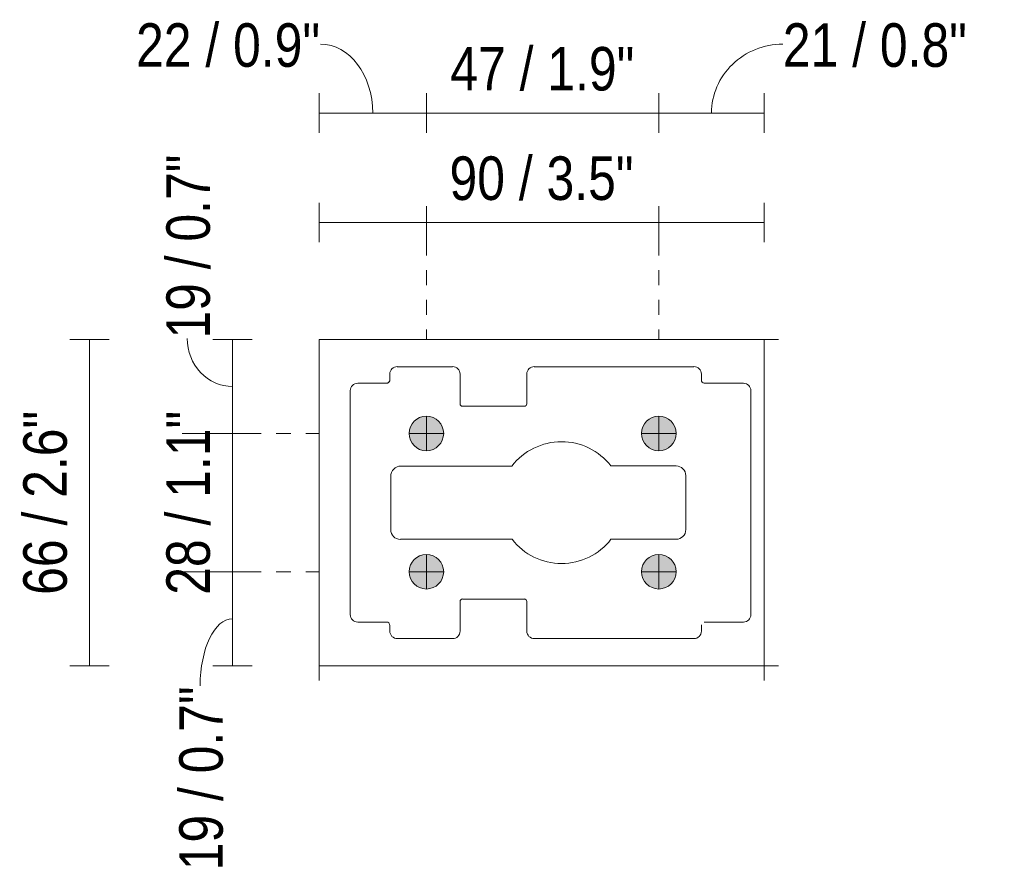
# Model space of a CAD drawing. Header units: millimetres. Extents: x 6604 to 7374, y -922 to 6735.
# Tile 3 of 3: x 7175 to 7374, y 6563 to 6735. Entities that reach past the tile are written whole.
import ezdxf

# ---------------------------------------------------------------- set-up
doc = ezdxf.new("R2010")
doc.units = ezdxf.units.MM
doc.linetypes.add('Dash', pattern=[6, 3, -3])
for name, color, linetype, lineweight in [('Cotas', 7, 'Continuous', 9), ('Cotas-4', 7, 'Continuous', 9), ('Elementos de detalle', 7, 'Continuous', 9), ('Lighthing Fixture Detail Wide Black', 7, 'Continuous', 20), ('Lighthing Fixture Dim Black SOL', 7, 'Continuous', 9)]:
    doc.layers.add(name, color=color, linetype=linetype, lineweight=lineweight)
doc.layers.add('Lighthing Fixture Dim Grey Dash', color=7, linetype='Dash', lineweight=9, true_color=0xd2d2d2)
doc.styles.add('Arial Narrow', font='ARIALN.TTF', dxfattribs={"height": 8.8})
doc.dimstyles.new('FARO_-_2_2mm_Arial_Narrow_mm_Inch_Left', dxfattribs={"dimscale": 304.8, "dimtxt": 9.006193, "dimasz": 0, "dimexe": 0.013123, "dimexo": 0.0625, "dimgap": 0.006562, "dimtad": 1, "dimdec": 0, "dimzin": 0, "dimdsep": 46, "dimtxsty": 'Arial Narrow', "dimblk1": 'NONE', "dimblk2": 'NONE', "dimsah": 1, "dimcen": 0.09, "dimadec": 0, "dimazin": 0, "dimtfac": 1, "dimtdec": 4, "dimtix": 1, "dimtmove": 0, "dimatfit": 3, "dimfxl": 0.013123, "dimfxlon": 1, "dimtvp": 1, "dimtolj": 1, "dimtzin": 0, "dimarcsym": 2})
doc.dimstyles.new('FARO_-_2_2mm_Arial_Narrow_mm_Inch_Left_1', dxfattribs={"dimscale": 304.8, "dimtxt": 9.006193, "dimasz": 0, "dimexe": 0.013123, "dimexo": 0.0625, "dimgap": 0.006562, "dimtad": 1, "dimdec": 0, "dimzin": 0, "dimdsep": 46, "dimtxsty": 'Arial Narrow', "dimblk1": 'NONE', "dimblk2": 'NONE', "dimsah": 1, "dimcen": 0.09, "dimadec": 0, "dimazin": 0, "dimtfac": 1, "dimtdec": 4, "dimtix": 1, "dimtmove": 1, "dimatfit": 3, "dimfxl": 0.013123, "dimfxlon": 1, "dimtvp": 1, "dimtolj": 1, "dimtzin": 0, "dimarcsym": 2})
doc.dimstyles.new('FARO_-_2_2mm_Arial_Narrow_mm_Inch_Right', dxfattribs={"dimscale": 304.8, "dimtxt": 9.006193, "dimasz": 0, "dimexe": 0.013123, "dimexo": 0.0625, "dimgap": 0.006562, "dimtad": 1, "dimdec": 0, "dimzin": 0, "dimdsep": 46, "dimtxsty": 'Arial Narrow', "dimblk1": 'NONE', "dimblk2": 'NONE', "dimsah": 1, "dimcen": 0.09, "dimadec": 0, "dimazin": 0, "dimtfac": 1, "dimtdec": 4, "dimtix": 1, "dimtmove": 0, "dimatfit": 3, "dimfxl": 0.013123, "dimfxlon": 1, "dimtvp": 1, "dimtolj": 1, "dimtzin": 0, "dimarcsym": 2})
doc.dimstyles.new('FARO_-_2_2mm_Arial_Narrow_mm_Inch_Right_1', dxfattribs={"dimscale": 304.8, "dimtxt": 9.006193, "dimasz": 0, "dimexe": 0.013123, "dimexo": 0.0625, "dimgap": 0.006562, "dimtad": 1, "dimdec": 0, "dimzin": 0, "dimdsep": 46, "dimtxsty": 'Arial Narrow', "dimblk1": 'NONE', "dimblk2": 'NONE', "dimsah": 1, "dimcen": 0.09, "dimadec": 0, "dimazin": 0, "dimtfac": 1, "dimtdec": 4, "dimtix": 1, "dimtmove": 1, "dimatfit": 3, "dimfxl": 0.013123, "dimfxlon": 1, "dimtvp": 1, "dimtolj": 1, "dimtzin": 0, "dimarcsym": 2})

# ---------------------------------------------------------------- blocks, each defined once
blk = doc.blocks.new('DIMBLOCK6-Planta_Trabajo')
at = {"layer": 'Cotas-4', "color": 251, "true_color": 0x5b5b5b}
for p, q in [((7189.13, 6670.39), (7185.13, 6670.39)), ((7189.13, 6670.39), (7189.13, 6604.39)), ((7189.13, 6670.39), (7193.13, 6670.39)), ((7189.13, 6604.39), (7185.13, 6604.39)), ((7189.13, 6604.39), (7193.13, 6604.39))]:
    blk.add_line(p, q, dxfattribs=at)
at = {"layer": 'Cotas-4', "color": 0, "insert": (7175.75, 6618.74), "char_height": 8.8, "width": 44.7736, "attachment_point": 1, "rotation": 90, "line_spacing_factor": 0.974696, "style": 'Arial Narrow'}
blk.add_mtext('66 / 2.6"', dxfattribs=at)
blk = doc.blocks.new('_None')
blk = doc.blocks.new('DIMBLOCK7-Planta_Trabajo')
at = {"layer": 'Cotas-4', "color": 251, "true_color": 0x5b5b5b}
for p, q in [((7218.05, 6670.39), (7214.05, 6670.39)), ((7218.05, 6670.39), (7218.05, 6651.39)), ((7218.05, 6670.39), (7222.05, 6670.39)), ((7218.05, 6651.39), (7214.05, 6651.39)), ((7218.05, 6651.39), (7222.05, 6651.39))]:
    blk.add_line(p, q, dxfattribs=at)
blk.add_ellipse((7218.05, 6670.58), major_axis=(0, 9.69), ratio=0.944214, start_param=1.570796, end_param=3.141593, dxfattribs=at)
at = {"layer": 'Cotas-4', "color": 0, "insert": (7204.68, 6670.58), "char_height": 8.8, "width": 44.7736, "attachment_point": 1, "rotation": 90, "line_spacing_factor": 0.974696, "style": 'Arial Narrow'}
blk.add_mtext('19 / 0.7"', dxfattribs=at)
blk = doc.blocks.new('DIMBLOCK8-Planta_Trabajo')
at = {"layer": 'Cotas-4', "color": 251, "true_color": 0x5b5b5b}
for p, q in [((7218.05, 6651.39), (7214.05, 6651.39)), ((7218.05, 6651.39), (7218.05, 6623.42)), ((7218.05, 6651.39), (7222.05, 6651.39)), ((7218.05, 6623.42), (7214.05, 6623.42)), ((7218.05, 6623.42), (7222.05, 6623.42))]:
    blk.add_line(p, q, dxfattribs=at)
at = {"layer": 'Cotas-4', "color": 0, "insert": (7204.68, 6618.75), "char_height": 8.8, "width": 44.7736, "attachment_point": 1, "rotation": 90, "line_spacing_factor": 0.974696, "style": 'Arial Narrow'}
blk.add_mtext('28 / 1.1"', dxfattribs=at)
blk = doc.blocks.new('DIMBLOCK9-Planta_Trabajo')
at = {"layer": 'Cotas-4', "color": 251, "true_color": 0x5b5b5b}
for p, q in [((7218.05, 6623.42), (7214.05, 6623.42)), ((7218.05, 6623.42), (7218.05, 6604.39)), ((7218.05, 6623.42), (7222.05, 6623.42)), ((7218.05, 6604.39), (7214.05, 6604.39)), ((7218.05, 6604.39), (7222.05, 6604.39))]:
    blk.add_line(p, q, dxfattribs=at)
blk.add_ellipse((7218.05, 6600.33), major_axis=(0, 13.58), ratio=0.481778, start_param=0, end_param=1.570796, dxfattribs=at)
at = {"layer": 'Cotas-4', "color": 0, "insert": (7207.28, 6563.02), "char_height": 8.8, "width": 44.7736, "attachment_point": 1, "rotation": 90, "line_spacing_factor": 0.974696, "style": 'Arial Narrow'}
blk.add_mtext('19 / 0.7"', dxfattribs=at)
blk = doc.blocks.new('DIMBLOCK10-Planta_Trabajo')
at = {"layer": 'Cotas-4', "color": 251, "true_color": 0x5b5b5b}
for p, q in [((7235.58, 6694.05), (7235.58, 6698.05)), ((7325.58, 6694.05), (7325.58, 6698.05)), ((7235.58, 6694.05), (7325.58, 6694.05)), ((7235.58, 6694.05), (7235.58, 6690.05)), ((7325.58, 6694.05), (7325.58, 6690.05))]:
    blk.add_line(p, q, dxfattribs=at)
at = {"layer": 'Cotas-4', "color": 0, "insert": (7261.93, 6707.42), "char_height": 8.8, "width": 44.7736, "attachment_point": 1, "line_spacing_factor": 0.974696, "style": 'Arial Narrow'}
blk.add_mtext('90 / 3.5"', dxfattribs=at)
blk = doc.blocks.new('DIMBLOCK11-Planta_Trabajo')
at = {"layer": 'Cotas-4', "color": 251, "true_color": 0x5b5b5b}
for p, q in [((7235.58, 6716.19), (7235.58, 6720.19)), ((7257.25, 6716.19), (7257.25, 6720.19)), ((7235.58, 6716.19), (7257.25, 6716.19)), ((7235.58, 6716.19), (7235.58, 6712.19)), ((7257.25, 6716.19), (7257.25, 6712.19))]:
    blk.add_line(p, q, dxfattribs=at)
blk.add_ellipse((7235.86, 6716.19), major_axis=(0, 13.93), ratio=0.757475, start_param=4.712389, end_param=6.283185, dxfattribs=at)
at = {"layer": 'Cotas-4', "color": 0, "insert": (7198.55, 6734.35), "char_height": 8.8, "width": 44.7736, "attachment_point": 1, "line_spacing_factor": 0.974696, "style": 'Arial Narrow'}
blk.add_mtext('22 / 0.9"', dxfattribs=at)
blk = doc.blocks.new('DIMBLOCK12-Planta_Trabajo')
at = {"layer": 'Cotas-4', "color": 251, "true_color": 0x5b5b5b}
for p, q in [((7257.25, 6716.19), (7257.25, 6720.19)), ((7304.24, 6716.19), (7304.24, 6720.19)), ((7257.25, 6716.19), (7304.24, 6716.19)), ((7257.25, 6716.19), (7257.25, 6712.19)), ((7304.24, 6716.19), (7304.24, 6712.19))]:
    blk.add_line(p, q, dxfattribs=at)
at = {"layer": 'Cotas-4', "color": 0, "insert": (7262.09, 6729.56), "char_height": 8.8, "width": 44.7736, "attachment_point": 1, "line_spacing_factor": 0.974696, "style": 'Arial Narrow'}
blk.add_mtext('47 / 1.9"', dxfattribs=at)
blk = doc.blocks.new('DIMBLOCK13-Planta_Trabajo')
at = {"layer": 'Cotas-4', "color": 251, "true_color": 0x5b5b5b}
for p, q in [((7304.24, 6716.19), (7304.24, 6720.19)), ((7325.58, 6716.19), (7325.58, 6720.19)), ((7304.24, 6716.19), (7325.58, 6716.19)), ((7304.24, 6716.19), (7304.24, 6712.19)), ((7325.58, 6716.19), (7325.58, 6712.19))]:
    blk.add_line(p, q, dxfattribs=at)
blk.add_ellipse((7329.33, 6716.19), major_axis=(14.42, 0), ratio=0.966167, start_param=1.570796, end_param=3.141593, dxfattribs=at)
at = {"layer": 'Cotas-4', "color": 0, "insert": (7329.33, 6734.35), "char_height": 8.8, "width": 44.7736, "attachment_point": 1, "line_spacing_factor": 0.974696, "style": 'Arial Narrow'}
blk.add_mtext('21 / 0.8"', dxfattribs=at)

msp = doc.modelspace()

# ---------------------------------------------------------------- hatches: boundary and pattern name
at = {"layer": 'Elementos de detalle', "true_color": 0xc0c0c0}
h = msp.add_hatch(color=9, dxfattribs=at)
h.paths.add_polyline_path([(7257.25, 6619.92), (7258.26, 6620.08), (7259, 6620.39), (7259.72, 6620.94), (7260.28, 6621.67), (7260.63, 6622.51), (7260.75, 6623.42), (7260.63, 6624.32), (7260.28, 6625.17), (7259.72, 6625.89), (7258.94, 6626.47), (7258.16, 6626.8), (7257.25, 6626.92), (7256.34, 6626.8), (7255.36, 6626.34), (7254.77, 6625.89), (7254.22, 6625.17), (7253.87, 6624.32), (7253.75, 6623.42), (7253.87, 6622.51), (7254.22, 6621.67), (7254.77, 6620.94), (7255.5, 6620.39), (7256.34, 6620.04), (7257.15, 6619.93)])
h.paths.add_polyline_path([(7304.24, 6619.92), (7305.25, 6620.08), (7305.99, 6620.39), (7306.72, 6620.94), (7307.28, 6621.67), (7307.62, 6622.51), (7307.74, 6623.42), (7307.62, 6624.32), (7307.28, 6625.17), (7306.72, 6625.89), (7305.99, 6626.45), (7305.15, 6626.8), (7304.24, 6626.92), (7303.34, 6626.8), (7302.49, 6626.45), (7301.77, 6625.89), (7301.21, 6625.17), (7300.86, 6624.32), (7300.74, 6623.42), (7300.86, 6622.51), (7301.21, 6621.67), (7301.77, 6620.94), (7302.49, 6620.39), (7303.34, 6620.04), (7303.71, 6619.99)])
h.paths.add_polyline_path([(7257.25, 6647.89), (7258.16, 6648.01), (7259, 6648.36), (7259.72, 6648.92), (7260.28, 6649.64), (7260.63, 6650.49), (7260.75, 6651.39), (7260.63, 6652.3), (7260.28, 6653.14), (7259.72, 6653.87), (7258.94, 6654.45), (7258.16, 6654.78), (7257.15, 6654.88), (7256.34, 6654.78), (7255.36, 6654.32), (7254.77, 6653.87), (7254.22, 6653.14), (7253.87, 6652.3), (7253.75, 6651.39), (7253.87, 6650.49), (7254.22, 6649.64), (7254.77, 6648.92), (7255.5, 6648.36), (7256.34, 6648.01)])
h.paths.add_polyline_path([(7304.24, 6647.89), (7305.15, 6648.01), (7305.99, 6648.36), (7306.72, 6648.92), (7307.28, 6649.64), (7307.62, 6650.49), (7307.74, 6651.39), (7307.62, 6652.3), (7307.28, 6653.14), (7306.72, 6653.87), (7305.99, 6654.43), (7305.15, 6654.78), (7304.24, 6654.89), (7303.34, 6654.78), (7302.49, 6654.42), (7301.77, 6653.87), (7301.21, 6653.14), (7300.86, 6652.3), (7300.74, 6651.39), (7300.86, 6650.49), (7301.21, 6649.64), (7301.77, 6648.92), (7302.49, 6648.36), (7303.34, 6648.01)])

# ---------------------------------------------------------------- linework, layer by layer
at = {"layer": 'Lighthing Fixture Detail Wide Black'}
for p, q in [((7235.58, 6604.39), (7235.58, 6670.39)), ((7235.58, 6670.39), (7325.58, 6670.39)), ((7325.58, 6670.39), (7325.58, 6604.39)), ((7325.58, 6604.39), (7235.58, 6604.39))]:
    msp.add_line(p, q, dxfattribs=at)
for centre, start, end in [((7257.25, 6651.39), 90, 270), ((7257.25, 6651.39), 270, 90), ((7304.24, 6651.39), 90, 270), ((7304.24, 6651.39), 270, 90), ((7257.25, 6623.42), 90, 270), ((7257.25, 6623.42), 270, 90), ((7304.24, 6623.42), 90, 270), ((7304.24, 6623.42), 270, 90)]:
    msp.add_arc(centre, 3.5, start, end, dxfattribs=at)
at = {"layer": 'Lighthing Fixture Dim Black SOL'}
for p, q in [((7257.25, 6697.39), (7257.25, 6690.39)), ((7304.24, 6697.39), (7304.24, 6690.39)), ((7262.56, 6664.89), (7251.36, 6664.89)), ((7262.56, 6664.89), (7251.36, 6664.89)), ((7311.36, 6664.89), (7279.06, 6664.89)), ((7249.19, 6661.54), (7243.37, 6661.54)), ((7249.86, 6663.39), (7249.86, 6662.22)), ((7264.06, 6657.39), (7264.06, 6663.39)), ((7277.56, 6663.4), (7277.56, 6657.39)), ((7312.86, 6662.2), (7312.86, 6663.4)), ((7321.37, 6661.54), (7313.43, 6661.54)), ((7241.87, 6660.05), (7241.87, 6614.74)), ((7322.87, 6614.74), (7322.87, 6660.05)), ((7274.58, 6656.89), (7264.56, 6656.89)), ((7277.06, 6656.89), (7274.58, 6656.89)), ((7257.25, 6654.89), (7257.25, 6647.89)), ((7304.24, 6654.89), (7304.24, 6647.89)), ((7214.86, 6651.39), (7207.86, 6651.39)), ((7260.75, 6651.39), (7253.75, 6651.39)), ((7300.74, 6651.39), (7307.74, 6651.39)), ((7252.13, 6644.78), (7274.55, 6644.78)), ((7294.58, 6644.82), (7307.74, 6644.82)), ((7250.05, 6631.92), (7250.05, 6642.69)), ((7309.71, 6631.94), (7309.71, 6642.85)), ((7274.58, 6629.97), (7252, 6629.97)), ((7294.58, 6629.97), (7307.74, 6629.97)), ((7257.25, 6626.92), (7257.25, 6619.92)), ((7304.24, 6626.92), (7304.24, 6619.92)), ((7214.86, 6623.42), (7207.86, 6623.42)), ((7253.75, 6623.42), (7260.75, 6623.42)), ((7300.74, 6623.42), (7307.74, 6623.42)), ((7264.56, 6617.89), (7274.58, 6617.89)), ((7274.58, 6617.89), (7264.56, 6617.89)), ((7274.58, 6617.89), (7277.06, 6617.89)), ((7264.06, 6611.39), (7264.06, 6617.4)), ((7277.56, 6617.4), (7277.56, 6611.39)), ((7243.37, 6613.24), (7249.19, 6613.24)), ((7249.86, 6612.57), (7249.86, 6611.4)), ((7312.86, 6611.39), (7312.86, 6612.65)), ((7313.43, 6613.24), (7321.37, 6613.24)), ((7251.36, 6609.89), (7262.56, 6609.89)), ((7279.06, 6609.89), (7311.36, 6609.89))]:
    msp.add_line(p, q, dxfattribs=at)
for centre, radius, start, end in [((7251.36, 6663.4), 1.5, 90, 180.3819), ((7262.56, 6663.4), 1.5, 359.9408, 90), ((7279.06, 6663.4), 1.5, 90, 180), ((7311.36, 6663.4), 1.5, 0, 90), ((7243.37, 6660.05), 1.5, 90, 180), ((7249.19, 6662.22), 0.671, 270, 360), ((7313.49, 6662.17), 0.63, 177.0235, 264.9765), ((7321.37, 6660.05), 1.5, 0, 90), ((7264.56, 6657.39), 0.499, 180, 270), ((7277.06, 6657.39), 0.499, 270, 360), ((7284.58, 6637.08), 12.64, 37.7302, 142.5018), ((7252.13, 6642.69), 2.09, 90, 180), ((7307.74, 6642.85), 1.97, 0, 90), ((7252, 6631.92), 1.96, 180, 270), ((7307.74, 6631.94), 1.97, 270, 0), ((7284.58, 6637.71), 12.64, 217.7302, 322.2698), ((7264.56, 6617.4), 0.499, 90, 180), ((7277.06, 6617.4), 0.499, 0, 90), ((7243.37, 6614.74), 1.5, 180, 270), ((7321.37, 6614.74), 1.5, 270, 0), ((7249.19, 6612.57), 0.671, 0, 90), ((7251.36, 6611.39), 1.5, 179.6181, 270), ((7262.56, 6611.39), 1.5, 270, 0.0592), ((7279.06, 6611.39), 1.5, 180, 270), ((7311.36, 6611.39), 1.5, 270, 360)]:
    msp.add_arc(centre, radius, start, end, dxfattribs=at)
at = {"layer": 'Lighthing Fixture Dim Grey Dash'}
for p, q in [((7257.25, 6690.39), (7257.25, 6670.39)), ((7304.24, 6690.39), (7304.24, 6670.39)), ((7325.58, 6670.39), (7328.47, 6670.39)), ((7214.86, 6651.39), (7235.58, 6651.39)), ((7214.86, 6623.42), (7235.58, 6623.42)), ((7235.58, 6604.39), (7235.58, 6599.92)), ((7325.58, 6604.39), (7325.58, 6599.92)), ((7325.58, 6604.39), (7328.47, 6604.39))]:
    msp.add_line(p, q, dxfattribs=at)
msp.add_arc((7249.19, 6662.22), 0.671, 270, 360, dxfattribs=at)

# ---------------------------------------------------------------- dimensions: what is measured, and where the dimension line sits
at = {"layer": 'Cotas', "color": 251, "true_color": 0x5b5b5b}
for base, p1, p2, override, picture, middle in [((7257.25, 6716.19), (7235.58, 6712.19), (7257.25, 6712.19), {"dimpost": '<>', "dimfxl": 21.668316}, 'DIMBLOCK11-Planta_Trabajo', (7220.94, 6728.48)), ((7325.58, 6716.19), (7304.24, 6712.19), (7325.58, 6712.19), {"dimpost": '<>', "dimfxl": 21.337251}, 'DIMBLOCK13-Planta_Trabajo', (7351.72, 6728.48))]:
    dim = msp.add_linear_dim(base=base, p1=p1, p2=p2, dimstyle='FARO_-_2_2mm_Arial_Narrow_mm_Inch_Right_1', override=override, dxfattribs=at)
    dim.commit()
    dim.dimension.update_dxf_attribs({"geometry": picture, "text_midpoint": middle, "dimtype": 160})
for base, p1, p2, override, picture, middle in [((7304.24, 6716.19), (7257.25, 6712.19), (7304.24, 6712.19), {"dimpost": '<>', "dimfxl": 46.994505}, 'DIMBLOCK12-Planta_Trabajo', (7280.75, 6723.89)), ((7325.58, 6694.05), (7235.58, 6690.05), (7325.58, 6690.05), {"dimpost": '<>', "dimfxl": 90.000072}, 'DIMBLOCK10-Planta_Trabajo', (7280.58, 6701.75))]:
    dim = msp.add_linear_dim(base=base, p1=p1, p2=p2, dimstyle='FARO_-_2_2mm_Arial_Narrow_mm_Inch_Right', override=override, dxfattribs=at)
    dim.commit()
    dim.dimension.update_dxf_attribs({"geometry": picture, "text_midpoint": middle})
for base, p1, p2, override, picture, middle in [((7218.05, 6651.39), (7222.05, 6670.39), (7214.05, 6651.39), {"dimpost": '<>', "dimfxl": 20.615528}, 'DIMBLOCK7-Planta_Trabajo', (7210.55, 6692.97)), ((7218.05, 6604.39), (7214.05, 6623.42), (7222.05, 6604.39), {"dimpost": '<>', "dimfxl": 20.635629}, 'DIMBLOCK9-Planta_Trabajo', (7213.15, 6585.4))]:
    dim = msp.add_linear_dim(base=base, p1=p1, p2=p2, angle=90, dimstyle='FARO_-_2_2mm_Arial_Narrow_mm_Inch_Left_1', override=override, dxfattribs=at)
    dim.commit()
    dim.dimension.update_dxf_attribs({"geometry": picture, "text_midpoint": middle, "dimtype": 160, "text_rotation": 90})
for base, p1, p2, override, picture, middle in [((7189.13, 6604.39), (7193.13, 6670.39), (7193.13, 6604.39), {"dimpost": '<>', "dimfxl": 66}, 'DIMBLOCK6-Planta_Trabajo', (7181.43, 6637.39)), ((7218.05, 6623.42), (7214.05, 6651.39), (7214.05, 6623.42), {"dimpost": '<>', "dimfxl": 27.978191}, 'DIMBLOCK8-Planta_Trabajo', (7210.36, 6637.41))]:
    dim = msp.add_linear_dim(base=base, p1=p1, p2=p2, angle=90, dimstyle='FARO_-_2_2mm_Arial_Narrow_mm_Inch_Left', override=override, dxfattribs=at)
    dim.commit()
    dim.dimension.update_dxf_attribs({"geometry": picture, "text_midpoint": middle})

doc.saveas('drawing.dxf')
